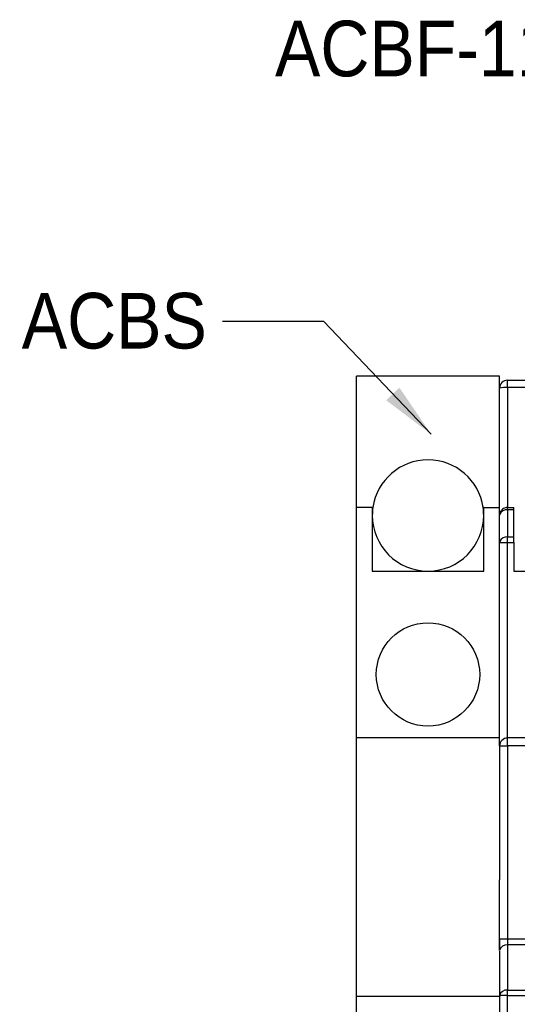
# Model space of a CAD drawing. Header units: millimetres. Extents: x 0 to 432, y 0 to 279.
# Tile 8 of 17: x 211 to 242, y 123 to 185. Entities that reach past the tile are written whole.
import ezdxf

# ---------------------------------------------------------------- set-up
doc = ezdxf.new("R2010")
doc.units = ezdxf.units.MM
doc.linetypes.add('SLD-Solid', pattern=[0])
doc.layers.add('TEXT', color=140, linetype='SLD-Solid', lineweight=25)
doc.styles.add('SLDTEXTSTYLE0', font='GOTHIC.TTF', dxfattribs={"width": 0.913})
doc.styles.get("Standard").update_dxf_attribs({"font": 'GOTHIC.TTF'})
doc.dimstyles.new('SLDDIMSTYLE2', dxfattribs={"dimtxt": 0.18, "dimasz": 3.5, "dimexe": 0, "dimexo": 0.0625, "dimgap": 0, "dimtad": 0, "dimtih": 1, "dimtoh": 1, "dimdec": 0, "dimrnd": 1e-09, "dimzin": 0, "dimdsep": 46, "dimtxsty": 'Standard', "dimsah": 1, "dimcen": 0.09, "dimadec": 0, "dimazin": 0, "dimtfac": 3.5, "dimtdec": 0, "dimtofl": 0, "dimtmove": 0, "dimatfit": 3, "dimfxl": 0, "dimfrac": 2, "dimtolj": 1, "dimtzin": 0, "dimarcsym": 0})

msp = doc.modelspace()

# ---------------------------------------------------------------- linework, layer by layer
for p, q in [((241.157, 162.449), (232.157, 162.449)), ((232.157, 154.199), (232.157, 162.449)), ((241.157, 154.199), (241.157, 162.449)), ((241.657, 161.743), (241.657, 162.199)), ((241.657, 162.199), (251.157, 162.199)), ((241.657, 161.743), (241.657, 154.199)), ((251.157, 161.743), (241.657, 161.743)), ((233.157, 154.199), (232.157, 154.199)), ((232.157, 139.7), (232.157, 154.199)), ((233.157, 154.199), (233.157, 150.199)), ((233.193, 154.199), (233.157, 154.199)), ((240.157, 154.199), (240.122, 154.199)), ((240.157, 150.199), (240.157, 154.199)), ((240.157, 154.199), (241.157, 154.199)), ((241.157, 139.7), (241.157, 154.199)), ((241.157, 153.699), (241.166, 153.763)), ((241.657, 154.053), (241.657, 154.199)), ((241.657, 154.199), (242.057, 154.199)), ((241.657, 154.053), (241.657, 152.346)), ((242.057, 154.053), (241.657, 154.053)), ((242.057, 154.053), (242.057, 154.199)), ((242.057, 152.346), (242.057, 154.053)), ((241.157, 151.992), (241.166, 151.992)), ((241.176, 152.088), (241.166, 151.992)), ((241.166, 151.992), (241.657, 151.992)), ((241.657, 151.992), (241.657, 152.346)), ((241.657, 152.346), (242.057, 152.346)), ((241.657, 139.7), (241.657, 151.992)), ((241.657, 151.992), (242.057, 151.992)), ((242.057, 151.992), (242.057, 152.346)), ((242.057, 151.992), (242.057, 150.199)), ((233.157, 150.199), (240.157, 150.199)), ((242.057, 150.199), (249.857, 150.199)), ((241.157, 139.7), (232.157, 139.7)), ((232.157, 123.449), (232.157, 139.7)), ((241.157, 139.199), (241.157, 139.7)), ((241.657, 139.199), (241.657, 139.7)), ((251.157, 139.7), (241.657, 139.7)), ((241.157, 139.199), (241.657, 139.199)), ((241.157, 139.199), (241.157, 130.784)), ((241.657, 139.199), (241.657, 127.038)), ((251.157, 139.199), (241.657, 139.199)), ((241.157, 126.331), (241.157, 130.784)), ((241.657, 127.038), (241.157, 127.038)), ((241.657, 127.038), (241.657, 126.685)), ((251.157, 127.038), (241.657, 127.038)), ((241.657, 126.685), (241.657, 123.839)), ((251.157, 126.685), (241.657, 126.685)), ((241.157, 126.299), (241.157, 123.486)), ((241.157, 123.449), (232.157, 123.449)), ((232.157, 122.45), (232.157, 123.449)), ((241.657, 123.502), (241.657, 123.839)), ((241.657, 123.839), (251.157, 123.839)), ((241.657, 111.897), (241.657, 123.502)), ((241.657, 123.502), (251.157, 123.502))]:
    msp.add_line(p, q)
at = {"flags": 128}
for points in [[(241.657, 154.199), (241.56, 154.19), (241.47, 154.163)], [(241.176, 152.088), (241.167, 152.061), (241.157, 151.992)]]:
    msp.add_lwpolyline(points, dxfattribs=at)
msp.add_circle((236.657, 143.699), 3.25)
for centre, radius, start, end in [((241.657, 161.699), 0.5, 90, 180), ((241.533, 160.276), 1.472, 85.16623, 104.79586), ((236.657, 153.699), 3.5, 8.21321, 171.78679), ((236.657, 153.699), 3.5, 171.78679, 180), ((236.657, 153.699), 3.5, 180, 270), ((236.657, 153.699), 3.5, 270, 360), ((236.657, 153.699), 3.5, 360, 8.21321), ((241.603, 153.583), 0.473, 83.3715, 157.61938), ((241.607, 151.862), 0.487, 84.0678, 152.2321), ((241.657, 139.199), 0.5, 90, 180), ((241.595, 126.243), 0.446, 81.95079, 168.57801), ((241.595, 123.397), 0.446, 81.9513, 168.57779)]:
    msp.add_arc(centre, radius, start, end)
for points, knots in [([(241.471, 154.16), (241.425, 154.137), (241.322, 154.088), (241.233, 153.97), (241.183, 153.855), (241.171, 153.793), (241.166, 153.763)], [0, 0, 0, 0, 0.289562, 0.646033, 0.825442, 1, 1, 1, 1]), ([(241.157, 127.038), (241.157, 126.906), (241.157, 126.641), (241.157, 126.435), (241.157, 126.331)], [0, 0, 0, 0, 0.5, 1, 1, 1, 1]), ([(241.657, 123.502), (241.595, 123.502), (241.498, 123.501), (241.381, 123.499), (241.301, 123.497), (241.237, 123.495), (241.174, 123.491), (241.164, 123.488), (241.157, 123.486)], [0, 0, 0, 0, 0.239458, 0.368359, 0.500001, 0.631641, 0.760544, 1, 1, 1, 1])]:
    msp.add_open_spline(points, degree=3, knots=knots)
msp.add_open_spline([(241.157, 123.486), (241.157, 121.557), (241.157, 117.699), (241.157, 113.842), (241.157, 111.913)], degree=3)

# ---------------------------------------------------------------- texts
at = {"layer": 'TEXT', "char_height": 3.5, "style": 'SLDTEXTSTYLE0'}
for s, insert, attachment_point in [('ACBF-11', (227.04, 184.818), 1), ('ACBS', (216.939, 167.697), 2)]:
    msp.add_mtext(s, dxfattribs=dict(at, insert=insert, attachment_point=attachment_point))

# ---------------------------------------------------------------- leaders
at = {"layer": 'TEXT'}
msp.add_leader([(236.856, 158.804), (230.099, 165.906), (223.749, 165.906)], dimstyle='SLDDIMSTYLE2', dxfattribs=at)

doc.saveas('drawing.dxf')
